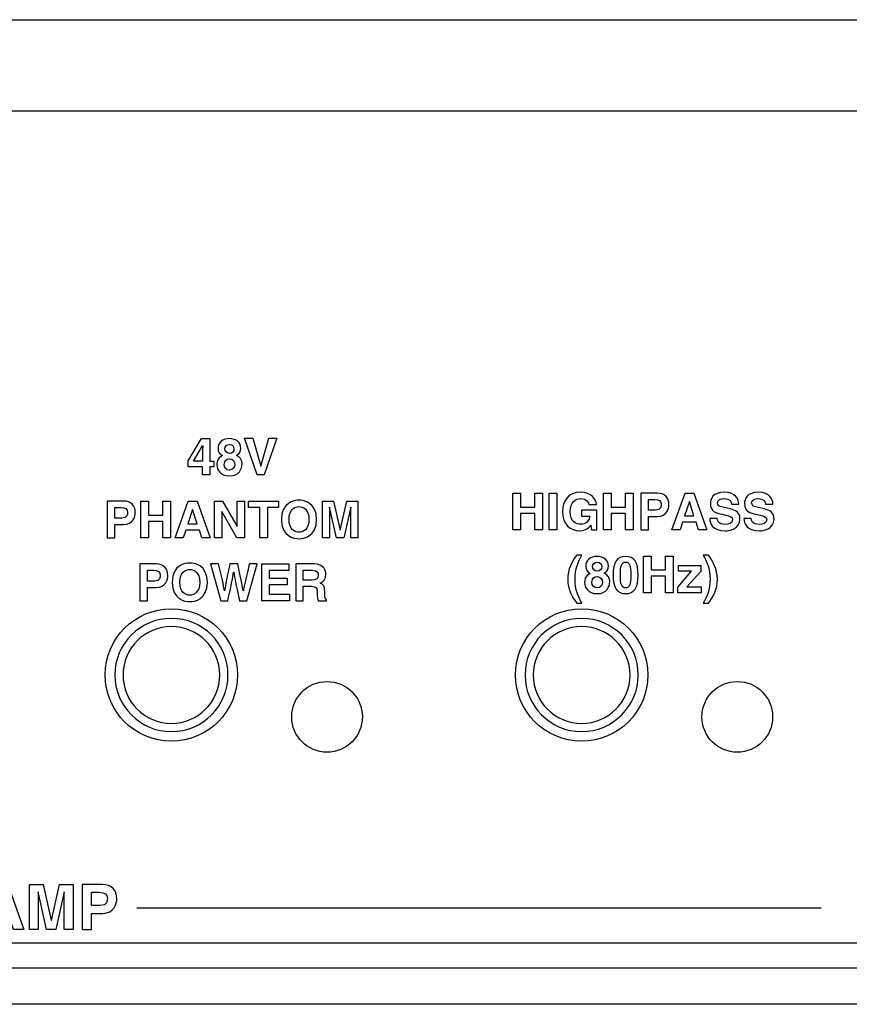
# Model space of a CAD drawing. Extents: x -133.2 to -114.2, y 153.6 to 155.3.
# Tile 3 of 14: x -129.7 to -128.3, y 153.6 to 155.3. Entities that reach past the tile are written whole.
import ezdxf

# ---------------------------------------------------------------- set-up
doc = ezdxf.new("R2010")
doc.units = 0
doc.header["$MEASUREMENT"] = 0
doc.layers.add('LAYER_1', color=160, linetype='CONTINUOUS')

# ---------------------------------------------------------------- blocks, each defined once
blk = doc.blocks.new('AI9-BLK135')
at = {"layer": 'LAYER_1', "color": 7}
for points in [[(1.796, -1.796), (2.256, -1.336), (2.54, -0.701), (2.54, 0), (2.54, 1.403), (1.403, 2.54), (0, 2.54), (-0.701, 2.54), (-1.336, 2.256), (-1.796, 1.796)], [(-1.796, 1.796), (-2.256, 1.336), (-2.54, 0.701), (-2.54, 0), (-2.54, -1.403), (-1.403, -2.54), (0, -2.54), (0.701, -2.54), (1.336, -2.256), (1.796, -1.796)], [(1.536, -1.536), (1.929, -1.142), (2.172, -0.6), (2.172, 0), (2.172, 1.199), (1.199, 2.172), (0, 2.172), (-0.6, 2.172), (-1.143, 1.929), (-1.536, 1.536)], [(-1.536, 1.536), (-1.929, 1.143), (-2.172, 0.6), (-2.172, 0), (-2.172, -1.199), (-1.199, -2.172), (0, -2.172), (0.6, -2.172), (1.143, -1.928), (1.536, -1.536)]]:
    blk.add_open_spline(points, degree=3, knots=[0, 0, 0, 0, 1, 1, 1, 2, 2, 2, 3, 3, 3, 3], dxfattribs=at)
blk = doc.blocks.new('AI9-BLK134')
at = {"layer": 'LAYER_1', "color": 7}
for points in [[(1.796, -1.796), (2.256, -1.336), (2.54, -0.701), (2.54, 0), (2.54, 1.403), (1.403, 2.54), (0, 2.54), (-0.701, 2.54), (-1.336, 2.256), (-1.796, 1.796)], [(-1.796, 1.796), (-2.256, 1.336), (-2.54, 0.701), (-2.54, 0), (-2.54, -1.403), (-1.403, -2.54), (0, -2.54), (0.701, -2.54), (1.336, -2.256), (1.796, -1.796)], [(1.536, -1.536), (1.928, -1.142), (2.172, -0.6), (2.172, 0), (2.172, 1.199), (1.199, 2.172), (0, 2.172), (-0.6, 2.172), (-1.142, 1.929), (-1.536, 1.536)], [(-1.536, 1.536), (-1.929, 1.143), (-2.172, 0.6), (-2.172, 0), (-2.172, -1.199), (-1.199, -2.172), (0, -2.172), (0.6, -2.172), (1.142, -1.928), (1.536, -1.536)]]:
    blk.add_open_spline(points, degree=3, knots=[0, 0, 0, 0, 1, 1, 1, 2, 2, 2, 3, 3, 3, 3], dxfattribs=at)
blk = doc.blocks.new('AI9-BLK107')
at = {"layer": 'LAYER_1', "color": 7}
for points in [[(-0.843, 2.381), (-1.024, 2.381), (-1.024, 2.021), (-1.345, 2.021), (-1.345, 2.381), (-1.987, 2.381), (-1.987, 2.658), (-1.388, 3.649), (-1.024, 3.649), (-1.024, 2.631), (-0.843, 2.631)], [(1.629, 3.667), (1.987, 3.667), (1.427, 2.021), (1.1, 2.021), (0.545, 3.667), (0.914, 3.667), (1.267, 2.42), (1.272, 2.42)], [(-3.769, -0.063), (-3.769, -0.802), (-4.113, -0.802), (-4.113, 0.845), (-3.769, 0.845), (-3.769, 0.221), (-3.126, 0.221), (-3.126, 0.845), (-2.783, 0.845), (-2.783, -0.802), (-3.126, -0.802), (-3.126, -0.063)], [(-2.212, -0.802), (-2.574, -0.802), (-1.987, 0.845), (-1.59, 0.845), (-1.01, -0.802), (-1.384, -0.802), (-1.489, -0.462), (-2.097, -0.462)], [(-2.005, -0.178), (-1.586, -0.178), (-1.79, 0.473), (-1.794, 0.473)], [(0.214, 0.845), (0.535, 0.845), (0.535, -0.802), (0.192, -0.802), (-0.48, 0.373), (-0.485, 0.373), (-0.485, -0.802), (-0.806, -0.802), (-0.806, 0.845), (-0.444, 0.845), (0.21, -0.302), (0.214, -0.302)], [(1.565, -0.802), (1.221, -0.802), (1.221, 0.554), (0.723, 0.554), (0.723, 0.845), (2.063, 0.845), (2.063, 0.554), (1.565, 0.554)], [(5.63, -0.802), (5.31, -0.802), (5.31, 0.574), (5.305, 0.574), (4.998, -0.802), (4.661, -0.802), (4.36, 0.574), (4.356, 0.574), (4.356, -0.802), (4.035, -0.802), (4.035, 0.845), (4.537, 0.845), (4.835, -0.453), (4.839, -0.453), (5.133, 0.845), (5.63, 0.845)], [(2.522, -2.269), (1.649, -2.269), (1.649, -2.615), (2.451, -2.615), (2.451, -2.906), (1.649, -2.906), (1.649, -3.333), (2.561, -3.333), (2.561, -3.624), (1.312, -3.624), (1.312, -1.977), (2.522, -1.977)]]:
    blk.add_lwpolyline(points, close=True, dxfattribs=at)
for points, knots in [([(-0.136, 1.977), (-0.556, 1.977), (-0.701, 2.25), (-0.701, 2.472), (-0.701, 2.555), (-0.701, 2.77), (-0.453, 2.885), (-0.581, 2.949), (-0.65, 3.052), (-0.65, 3.204), (-0.65, 3.481), (-0.428, 3.649), (-0.143, 3.649), (0.194, 3.649), (0.373, 3.449), (0.373, 3.225), (0.373, 3.085), (0.315, 2.965), (0.185, 2.897), (0.341, 2.819), (0.428, 2.715), (0.428, 2.504), (0.428, 2.298), (0.295, 1.977), (-0.136, 1.977)], [0, 0, 0, 0, 1, 1, 1, 2, 2, 2, 3, 3, 3, 4, 4, 4, 5, 5, 5, 6, 6, 6, 7, 7, 7, 8, 8, 8, 8]), ([(-1.345, 2.631), (-1.345, 3.025), (-1.338, 3.279), (-1.338, 3.33), (-1.338, 3.33), (-1.343, 3.33), (-1.343, 3.33), (-1.343, 3.33), (-1.751, 2.631), (-1.751, 2.631), (-1.751, 2.631), (-1.345, 2.631), (-1.345, 2.631)], [0, 0, 0, 0, 1, 1, 1, 2, 2, 2, 3, 3, 3, 4, 4, 4, 4]), ([(0.065, 3.19), (0.065, 3.314), (-0.019, 3.392), (-0.123, 3.392), (-0.267, 3.392), (-0.343, 3.309), (-0.343, 3.19), (-0.343, 3.094), (-0.272, 2.988), (-0.134, 2.988), (-0.008, 2.988), (0.065, 3.073), (0.065, 3.19)], [0, 0, 0, 0, 1, 1, 1, 2, 2, 2, 3, 3, 3, 4, 4, 4, 4]), ([(-0.141, 2.745), (-0.258, 2.745), (-0.37, 2.67), (-0.37, 2.493), (-0.37, 2.337), (-0.281, 2.234), (-0.134, 2.234), (0.033, 2.234), (0.097, 2.378), (0.097, 2.491), (0.097, 2.605), (0.038, 2.745), (-0.141, 2.745)], [0, 0, 0, 0, 1, 1, 1, 2, 2, 2, 3, 3, 3, 4, 4, 4, 4]), ([(2.984, 0.888), (3.202, 0.888), (3.775, 0.794), (3.775, 0.022), (3.775, -0.751), (3.202, -0.845), (2.984, -0.845), (2.767, -0.845), (2.193, -0.751), (2.193, 0.022), (2.193, 0.794), (2.767, 0.888), (2.984, 0.888)], [0, 0, 0, 0, 1, 1, 1, 2, 2, 2, 3, 3, 3, 4, 4, 4, 4]), ([(-5.286, -0.802), (-5.286, -0.802), (-5.63, -0.802), (-5.63, -0.802), (-5.63, -0.802), (-5.63, 0.845), (-5.63, 0.845), (-5.63, 0.845), (-4.878, 0.845), (-4.878, 0.845), (-4.56, 0.845), (-4.367, 0.641), (-4.367, 0.317), (-4.367, 0.168), (-4.45, -0.208), (-4.892, -0.208), (-4.892, -0.208), (-5.286, -0.208), (-5.286, -0.208), (-5.286, -0.208), (-5.286, -0.802), (-5.286, -0.802)], [0, 0, 0, 0, 1, 1, 1, 2, 2, 2, 3, 3, 3, 4, 4, 4, 5, 5, 5, 6, 6, 6, 7, 7, 7, 7]), ([(-4.968, 0.077), (-4.711, 0.077), (-4.711, 0.26), (-4.711, 0.333), (-4.711, 0.494), (-4.8, 0.56), (-5.014, 0.56), (-5.014, 0.56), (-5.286, 0.56), (-5.286, 0.56), (-5.286, 0.56), (-5.286, 0.077), (-5.286, 0.077), (-5.286, 0.077), (-4.968, 0.077), (-4.968, 0.077)], [0, 0, 0, 0, 1, 1, 1, 2, 2, 2, 3, 3, 3, 4, 4, 4, 5, 5, 5, 5]), ([(2.984, -0.554), (3.17, -0.554), (3.431, -0.439), (3.431, 0.022), (3.431, 0.483), (3.17, 0.597), (2.984, 0.597), (2.799, 0.597), (2.537, 0.483), (2.537, 0.022), (2.537, -0.439), (2.799, -0.554), (2.984, -0.554)], [0, 0, 0, 0, 1, 1, 1, 2, 2, 2, 3, 3, 3, 4, 4, 4, 4]), ([(-3.823, -3.624), (-3.823, -3.624), (-4.166, -3.624), (-4.166, -3.624), (-4.166, -3.624), (-4.166, -1.977), (-4.166, -1.977), (-4.166, -1.977), (-3.414, -1.977), (-3.414, -1.977), (-3.096, -1.977), (-2.903, -2.182), (-2.903, -2.505), (-2.903, -2.654), (-2.986, -3.03), (-3.428, -3.03), (-3.428, -3.03), (-3.823, -3.03), (-3.823, -3.03), (-3.823, -3.03), (-3.823, -3.624), (-3.823, -3.624)], [0, 0, 0, 0, 1, 1, 1, 2, 2, 2, 3, 3, 3, 4, 4, 4, 5, 5, 5, 6, 6, 6, 7, 7, 7, 7]), ([(-1.919, -1.934), (-1.701, -1.934), (-1.128, -2.028), (-1.128, -2.801), (-1.128, -3.573), (-1.701, -3.667), (-1.919, -3.667), (-2.137, -3.667), (-2.71, -3.573), (-2.71, -2.801), (-2.71, -2.028), (-2.137, -1.934), (-1.919, -1.934)], [0, 0, 0, 0, 1, 1, 1, 2, 2, 2, 3, 3, 3, 4, 4, 4, 4]), ([(-0.99, -1.977), (-0.99, -1.977), (-0.624, -1.977), (-0.624, -1.977), (-0.413, -2.879), (-0.392, -2.993), (-0.362, -3.181), (-0.362, -3.181), (-0.358, -3.181), (-0.358, -3.181), (-0.328, -3.009), (-0.303, -2.842), (-0.128, -1.977), (-0.128, -1.977), (0.236, -1.977), (0.236, -1.977), (0.429, -2.881), (0.445, -2.968), (0.482, -3.181), (0.482, -3.181), (0.486, -3.181), (0.486, -3.181), (0.514, -3.025), (0.541, -2.883), (0.754, -1.977), (0.754, -1.977), (1.103, -1.977), (1.103, -1.977), (1.103, -1.977), (0.64, -3.624), (0.64, -3.624), (0.64, -3.624), (0.31, -3.624), (0.31, -3.624), (0.14, -2.817), (0.11, -2.656), (0.055, -2.34), (0.055, -2.34), (0.05, -2.34), (0.05, -2.34), (0, -2.656), (-0.027, -2.775), (-0.204, -3.624), (-0.204, -3.624), (-0.525, -3.624), (-0.525, -3.624), (-0.525, -3.624), (-0.99, -1.977), (-0.99, -1.977)], [0, 0, 0, 0, 1, 1, 1, 2, 2, 2, 3, 3, 3, 4, 4, 4, 5, 5, 5, 6, 6, 6, 7, 7, 7, 8, 8, 8, 9, 9, 9, 10, 10, 10, 11, 11, 11, 12, 12, 12, 13, 13, 13, 14, 14, 14, 15, 15, 15, 16, 16, 16, 16]), ([(2.841, -1.977), (2.841, -1.977), (3.674, -1.977), (3.674, -1.977), (4.111, -1.977), (4.192, -2.301), (4.192, -2.443), (4.192, -2.624), (4.1, -2.78), (3.937, -2.835), (4.072, -2.895), (4.146, -2.945), (4.146, -3.252), (4.146, -3.493), (4.146, -3.553), (4.219, -3.58), (4.219, -3.58), (4.219, -3.624), (4.219, -3.624), (4.219, -3.624), (3.839, -3.624), (3.839, -3.624), (3.816, -3.546), (3.802, -3.461), (3.802, -3.291), (3.802, -3.067), (3.788, -2.979), (3.534, -2.979), (3.534, -2.979), (3.178, -2.979), (3.178, -2.979), (3.178, -2.979), (3.178, -3.624), (3.178, -3.624), (3.178, -3.624), (2.841, -3.624), (2.841, -3.624), (2.841, -3.624), (2.841, -1.977), (2.841, -1.977)], [0, 0, 0, 0, 1, 1, 1, 2, 2, 2, 3, 3, 3, 4, 4, 4, 5, 5, 5, 6, 6, 6, 7, 7, 7, 8, 8, 8, 9, 9, 9, 10, 10, 10, 11, 11, 11, 12, 12, 12, 13, 13, 13, 13]), ([(-3.504, -2.746), (-3.247, -2.746), (-3.247, -2.562), (-3.247, -2.489), (-3.247, -2.328), (-3.336, -2.262), (-3.55, -2.262), (-3.55, -2.262), (-3.823, -2.262), (-3.823, -2.262), (-3.823, -2.262), (-3.823, -2.746), (-3.823, -2.746), (-3.823, -2.746), (-3.504, -2.746), (-3.504, -2.746)], [0, 0, 0, 0, 1, 1, 1, 2, 2, 2, 3, 3, 3, 4, 4, 4, 5, 5, 5, 5]), ([(-1.919, -3.376), (-1.734, -3.376), (-1.472, -3.262), (-1.472, -2.801), (-1.472, -2.34), (-1.734, -2.225), (-1.919, -2.225), (-2.105, -2.225), (-2.366, -2.34), (-2.366, -2.801), (-2.366, -3.262), (-2.105, -3.376), (-1.919, -3.376)], [0, 0, 0, 0, 1, 1, 1, 2, 2, 2, 3, 3, 3, 4, 4, 4, 4]), ([(3.582, -2.702), (3.761, -2.702), (3.848, -2.64), (3.848, -2.477), (3.848, -2.39), (3.809, -2.262), (3.607, -2.262), (3.607, -2.262), (3.178, -2.262), (3.178, -2.262), (3.178, -2.262), (3.178, -2.702), (3.178, -2.702), (3.178, -2.702), (3.582, -2.702), (3.582, -2.702)], [0, 0, 0, 0, 1, 1, 1, 2, 2, 2, 3, 3, 3, 4, 4, 4, 5, 5, 5, 5])]:
    blk.add_open_spline(points, degree=3, knots=knots, dxfattribs=at)
blk = doc.blocks.new('AI9-BLK106')
at = {"layer": 'LAYER_1', "color": 7}
for points in [[(-5.519, 1.543), (-5.519, 0.805), (-5.863, 0.805), (-5.863, 2.451), (-5.519, 2.451), (-5.519, 1.827), (-4.877, 1.827), (-4.877, 2.451), (-4.533, 2.451), (-4.533, 0.805), (-4.877, 0.805), (-4.877, 1.543)], [(-3.88, 0.805), (-4.224, 0.805), (-4.224, 2.451), (-3.88, 2.451)], [(-1.442, 1.543), (-1.442, 0.805), (-1.786, 0.805), (-1.786, 2.451), (-1.442, 2.451), (-1.442, 1.827), (-0.8, 1.827), (-0.8, 2.451), (-0.456, 2.451), (-0.456, 0.805), (-0.8, 0.805), (-0.8, 1.543)], [(1.644, 0.805), (1.282, 0.805), (1.869, 2.451), (2.266, 2.451), (2.846, 0.805), (2.472, 0.805), (2.367, 1.144), (1.759, 1.144)], [(1.851, 1.428), (2.27, 1.428), (2.066, 2.079), (2.062, 2.079)], [(0.343, -1.279), (0.343, -2.018), (-0.001, -2.018), (-0.001, -0.371), (0.343, -0.371), (0.343, -0.995), (0.985, -0.995), (0.985, -0.371), (1.329, -0.371), (1.329, -2.018), (0.985, -2.018), (0.985, -1.279)], [(1.953, -1.754), (2.593, -1.754), (2.593, -2.018), (1.538, -2.018), (1.538, -1.768), (2.164, -1.055), (1.581, -1.055), (1.581, -0.798), (2.57, -0.798), (2.57, -1.061)]]:
    blk.add_lwpolyline(points, close=True, dxfattribs=at)
for points, knots in [([(-2.786, 1.692), (-2.786, 1.692), (-2.098, 1.692), (-2.098, 1.692), (-2.098, 1.692), (-2.098, 0.805), (-2.098, 0.805), (-2.098, 0.805), (-2.327, 0.805), (-2.327, 0.805), (-2.327, 0.805), (-2.362, 1.011), (-2.362, 1.011), (-2.449, 0.91), (-2.575, 0.761), (-2.875, 0.761), (-3.272, 0.761), (-3.632, 1.045), (-3.632, 1.623), (-3.632, 2.073), (-3.382, 2.497), (-2.827, 2.495), (-2.323, 2.495), (-2.123, 2.167), (-2.105, 1.94), (-2.105, 1.94), (-2.449, 1.94), (-2.449, 1.94), (-2.449, 2.004), (-2.566, 2.21), (-2.809, 2.21), (-3.054, 2.21), (-3.281, 2.041), (-3.281, 1.619), (-3.281, 1.169), (-3.036, 1.052), (-2.802, 1.052), (-2.726, 1.052), (-2.474, 1.082), (-2.403, 1.415), (-2.403, 1.415), (-2.786, 1.415), (-2.786, 1.415), (-2.786, 1.415), (-2.786, 1.692), (-2.786, 1.692)], [0, 0, 0, 0, 1, 1, 1, 2, 2, 2, 3, 3, 3, 4, 4, 4, 5, 5, 5, 6, 6, 6, 7, 7, 7, 8, 8, 8, 9, 9, 9, 10, 10, 10, 11, 11, 11, 12, 12, 12, 13, 13, 13, 14, 14, 14, 15, 15, 15, 15]), ([(0.225, 0.805), (0.225, 0.805), (-0.119, 0.805), (-0.119, 0.805), (-0.119, 0.805), (-0.119, 2.451), (-0.119, 2.451), (-0.119, 2.451), (0.633, 2.451), (0.633, 2.451), (0.952, 2.451), (1.144, 2.247), (1.144, 1.924), (1.144, 1.775), (1.062, 1.399), (0.619, 1.399), (0.619, 1.399), (0.225, 1.399), (0.225, 1.399), (0.225, 1.399), (0.225, 0.805), (0.225, 0.805)], [0, 0, 0, 0, 1, 1, 1, 2, 2, 2, 3, 3, 3, 4, 4, 4, 5, 5, 5, 6, 6, 6, 7, 7, 7, 7]), ([(3.311, 1.311), (3.314, 1.22), (3.359, 1.045), (3.66, 1.045), (3.823, 1.045), (4.004, 1.084), (4.004, 1.259), (4.004, 1.387), (3.88, 1.421), (3.706, 1.463), (3.706, 1.463), (3.529, 1.504), (3.529, 1.504), (3.263, 1.566), (3.006, 1.626), (3.006, 1.988), (3.006, 2.171), (3.105, 2.495), (3.639, 2.495), (4.144, 2.495), (4.279, 2.164), (4.281, 1.962), (4.281, 1.962), (3.951, 1.962), (3.951, 1.962), (3.942, 2.036), (3.914, 2.21), (3.614, 2.21), (3.483, 2.21), (3.327, 2.162), (3.327, 2.013), (3.327, 1.885), (3.433, 1.857), (3.502, 1.841), (3.502, 1.841), (3.903, 1.743), (3.903, 1.743), (4.128, 1.687), (4.334, 1.596), (4.334, 1.3), (4.334, 0.805), (3.829, 0.761), (3.685, 0.761), (3.084, 0.761), (2.981, 1.107), (2.981, 1.311), (2.981, 1.311), (3.311, 1.311), (3.311, 1.311)], [0, 0, 0, 0, 1, 1, 1, 2, 2, 2, 3, 3, 3, 4, 4, 4, 5, 5, 5, 6, 6, 6, 7, 7, 7, 8, 8, 8, 9, 9, 9, 10, 10, 10, 11, 11, 11, 12, 12, 12, 13, 13, 13, 14, 14, 14, 15, 15, 15, 16, 16, 16, 16]), ([(4.841, 1.311), (4.843, 1.22), (4.889, 1.045), (5.189, 1.045), (5.352, 1.045), (5.533, 1.084), (5.533, 1.259), (5.533, 1.387), (5.409, 1.421), (5.235, 1.463), (5.235, 1.463), (5.059, 1.504), (5.059, 1.504), (4.793, 1.566), (4.536, 1.626), (4.536, 1.988), (4.536, 2.171), (4.634, 2.495), (5.169, 2.495), (5.673, 2.495), (5.808, 2.164), (5.811, 1.962), (5.811, 1.962), (5.481, 1.962), (5.481, 1.962), (5.471, 2.036), (5.444, 2.21), (5.143, 2.21), (5.013, 2.21), (4.857, 2.162), (4.857, 2.013), (4.857, 1.885), (4.962, 1.857), (5.031, 1.841), (5.031, 1.841), (5.432, 1.743), (5.432, 1.743), (5.657, 1.687), (5.863, 1.596), (5.863, 1.3), (5.863, 0.805), (5.359, 0.761), (5.215, 0.761), (4.614, 0.761), (4.511, 1.107), (4.511, 1.311), (4.511, 1.311), (4.841, 1.311), (4.841, 1.311)], [0, 0, 0, 0, 1, 1, 1, 2, 2, 2, 3, 3, 3, 4, 4, 4, 5, 5, 5, 6, 6, 6, 7, 7, 7, 8, 8, 8, 9, 9, 9, 10, 10, 10, 11, 11, 11, 12, 12, 12, 13, 13, 13, 14, 14, 14, 15, 15, 15, 16, 16, 16, 16]), ([(0.544, 1.683), (0.8, 1.683), (0.8, 1.866), (0.8, 1.94), (0.8, 2.1), (0.711, 2.167), (0.498, 2.167), (0.498, 2.167), (0.225, 2.167), (0.225, 2.167), (0.225, 2.167), (0.225, 1.683), (0.225, 1.683), (0.225, 1.683), (0.544, 1.683), (0.544, 1.683)], [0, 0, 0, 0, 1, 1, 1, 2, 2, 2, 3, 3, 3, 4, 4, 4, 5, 5, 5, 5]), ([(-2.993, -2.495), (-3.197, -2.219), (-3.397, -1.866), (-3.397, -1.419), (-3.397, -0.972), (-3.207, -0.619), (-2.993, -0.335), (-2.993, -0.335), (-2.757, -0.335), (-2.757, -0.335), (-2.934, -0.635), (-3.067, -0.944), (-3.067, -1.419), (-3.067, -1.894), (-2.925, -2.203), (-2.757, -2.495), (-2.757, -2.495), (-2.993, -2.495), (-2.993, -2.495)], [0, 0, 0, 0, 1, 1, 1, 2, 2, 2, 3, 3, 3, 4, 4, 4, 5, 5, 5, 6, 6, 6, 6]), ([(-2.076, -2.061), (-2.496, -2.061), (-2.64, -1.788), (-2.64, -1.566), (-2.64, -1.483), (-2.64, -1.268), (-2.393, -1.153), (-2.521, -1.089), (-2.59, -0.986), (-2.59, -0.834), (-2.59, -0.557), (-2.367, -0.39), (-2.083, -0.39), (-1.746, -0.39), (-1.567, -0.589), (-1.567, -0.814), (-1.567, -0.954), (-1.624, -1.073), (-1.755, -1.142), (-1.599, -1.22), (-1.512, -1.323), (-1.512, -1.534), (-1.512, -1.74), (-1.645, -2.061), (-2.076, -2.061)], [0, 0, 0, 0, 1, 1, 1, 2, 2, 2, 3, 3, 3, 4, 4, 4, 5, 5, 5, 6, 6, 6, 7, 7, 7, 8, 8, 8, 8]), ([(-0.801, -0.39), (-0.418, -0.39), (-0.237, -0.653), (-0.237, -1.224), (-0.237, -1.795), (-0.418, -2.061), (-0.801, -2.061), (-1.184, -2.061), (-1.365, -1.795), (-1.365, -1.224), (-1.365, -0.653), (-1.184, -0.39), (-0.801, -0.39)], [0, 0, 0, 0, 1, 1, 1, 2, 2, 2, 3, 3, 3, 4, 4, 4, 4]), ([(2.918, -0.335), (3.122, -0.61), (3.322, -0.963), (3.322, -1.41), (3.322, -1.857), (3.131, -2.21), (2.918, -2.495), (2.918, -2.495), (2.682, -2.495), (2.682, -2.495), (2.858, -2.194), (2.991, -1.885), (2.991, -1.41), (2.991, -0.935), (2.849, -0.626), (2.682, -0.335), (2.682, -0.335), (2.918, -0.335), (2.918, -0.335)], [0, 0, 0, 0, 1, 1, 1, 2, 2, 2, 3, 3, 3, 4, 4, 4, 5, 5, 5, 6, 6, 6, 6]), ([(-1.874, -0.848), (-1.874, -0.724), (-1.959, -0.646), (-2.062, -0.646), (-2.207, -0.646), (-2.282, -0.729), (-2.282, -0.848), (-2.282, -0.944), (-2.211, -1.05), (-2.074, -1.05), (-1.948, -1.05), (-1.874, -0.965), (-1.874, -0.848)], [0, 0, 0, 0, 1, 1, 1, 2, 2, 2, 3, 3, 3, 4, 4, 4, 4]), ([(-0.801, -1.804), (-0.618, -1.804), (-0.567, -1.644), (-0.567, -1.224), (-0.567, -0.805), (-0.618, -0.646), (-0.801, -0.646), (-0.985, -0.646), (-1.035, -0.805), (-1.035, -1.224), (-1.035, -1.644), (-0.985, -1.804), (-0.801, -1.804)], [0, 0, 0, 0, 1, 1, 1, 2, 2, 2, 3, 3, 3, 4, 4, 4, 4]), ([(-2.081, -1.293), (-2.198, -1.293), (-2.31, -1.369), (-2.31, -1.545), (-2.31, -1.701), (-2.221, -1.804), (-2.074, -1.804), (-1.906, -1.804), (-1.842, -1.66), (-1.842, -1.548), (-1.842, -1.433), (-1.902, -1.293), (-2.081, -1.293)], [0, 0, 0, 0, 1, 1, 1, 2, 2, 2, 3, 3, 3, 4, 4, 4, 4])]:
    blk.add_open_spline(points, degree=3, knots=knots, dxfattribs=at)
blk = doc.blocks.new('AI9-BLK5')
at = {"layer": 'LAYER_1', "color": 7}
for points in [[(-6.897, -1.013), (-7.292, -1.013), (-7.292, 0.68), (-7.298, 0.68), (-7.676, -1.013), (-8.091, -1.013), (-8.461, 0.68), (-8.467, 0.68), (-8.467, -1.013), (-8.862, -1.013), (-8.862, 1.013), (-8.244, 1.013), (-7.877, -0.584), (-7.871, -0.584), (-7.51, 1.013), (-6.897, 1.013)], [(-6.102, -1.013), (-6.525, -1.013), (-6.525, 1.013), (-6.102, 1.013)], [(2.526, 0.655), (1.451, 0.655), (1.451, 0.229), (2.438, 0.229), (2.438, -0.13), (1.451, -0.13), (1.451, -0.655), (2.574, -0.655), (2.574, -1.013), (1.036, -1.013), (1.036, 1.013), (2.526, 1.013)], [(3.206, -1.013), (2.76, -1.013), (3.483, 1.013), (3.971, 1.013), (4.685, -1.013), (4.225, -1.013), (4.095, -0.595), (3.347, -0.595)], [(6.9, -1.013), (6.505, -1.013), (6.505, 0.68), (6.499, 0.68), (6.121, -1.013), (5.707, -1.013), (5.337, 0.68), (5.331, 0.68), (5.331, -1.013), (4.936, -1.013), (4.936, 1.013), (5.554, 1.013), (5.921, -0.584), (5.927, -0.584), (6.288, 1.013), (6.9, 1.013)], [(3.46, -0.246), (3.976, -0.246), (3.725, 0.556), (3.72, 0.556)]]:
    blk.add_lwpolyline(points, close=True, dxfattribs=at)
for points, knots in [([(-4.414, 0.35), (-4.448, 0.471), (-4.513, 0.7), (-4.863, 0.7), (-5.066, 0.7), (-5.365, 0.565), (-5.365, -0.008), (-5.365, -0.373), (-5.221, -0.7), (-4.863, -0.7), (-4.628, -0.7), (-4.465, -0.567), (-4.414, -0.319), (-4.414, -0.319), (-3.991, -0.319), (-3.991, -0.319), (-4.075, -0.759), (-4.363, -1.067), (-4.871, -1.067), (-5.41, -1.067), (-5.797, -0.703), (-5.797, -0.003), (-5.797, 0.706), (-5.388, 1.067), (-4.865, 1.067), (-4.259, 1.067), (-4.013, 0.649), (-3.991, 0.35), (-3.991, 0.35), (-4.414, 0.35), (-4.414, 0.35)], [0, 0, 0, 0, 1, 1, 1, 2, 2, 2, 3, 3, 3, 4, 4, 4, 5, 5, 5, 6, 6, 6, 7, 7, 7, 8, 8, 8, 9, 9, 9, 10, 10, 10, 10]), ([(-2.461, -1.013), (-2.461, -1.013), (-2.884, -1.013), (-2.884, -1.013), (-2.884, -1.013), (-2.884, 1.013), (-2.884, 1.013), (-2.884, 1.013), (-1.959, 1.013), (-1.959, 1.013), (-1.566, 1.013), (-1.329, 0.762), (-1.329, 0.364), (-1.329, 0.181), (-1.431, -0.282), (-1.976, -0.282), (-1.976, -0.282), (-2.461, -0.282), (-2.461, -0.282), (-2.461, -0.282), (-2.461, -1.013), (-2.461, -1.013)], [0, 0, 0, 0, 1, 1, 1, 2, 2, 2, 3, 3, 3, 4, 4, 4, 5, 5, 5, 6, 6, 6, 7, 7, 7, 7]), ([(-1.002, 1.013), (-1.002, 1.013), (0.023, 1.013), (0.023, 1.013), (0.562, 1.013), (0.66, 0.615), (0.66, 0.44), (0.66, 0.217), (0.548, 0.025), (0.347, -0.042), (0.514, -0.116), (0.604, -0.178), (0.604, -0.556), (0.604, -0.852), (0.604, -0.926), (0.694, -0.96), (0.694, -0.96), (0.694, -1.013), (0.694, -1.013), (0.694, -1.013), (0.226, -1.013), (0.226, -1.013), (0.197, -0.917), (0.181, -0.813), (0.181, -0.604), (0.181, -0.327), (0.164, -0.22), (-0.15, -0.22), (-0.15, -0.22), (-0.587, -0.22), (-0.587, -0.22), (-0.587, -0.22), (-0.587, -1.013), (-0.587, -1.013), (-0.587, -1.013), (-1.002, -1.013), (-1.002, -1.013), (-1.002, -1.013), (-1.002, 1.013), (-1.002, 1.013)], [0, 0, 0, 0, 1, 1, 1, 2, 2, 2, 3, 3, 3, 4, 4, 4, 5, 5, 5, 6, 6, 6, 7, 7, 7, 8, 8, 8, 9, 9, 9, 10, 10, 10, 11, 11, 11, 12, 12, 12, 13, 13, 13, 13]), ([(7.73, -1.013), (7.73, -1.013), (7.307, -1.013), (7.307, -1.013), (7.307, -1.013), (7.307, 1.013), (7.307, 1.013), (7.307, 1.013), (8.232, 1.013), (8.232, 1.013), (8.625, 1.013), (8.862, 0.762), (8.862, 0.364), (8.862, 0.181), (8.76, -0.282), (8.215, -0.282), (8.215, -0.282), (7.73, -0.282), (7.73, -0.282), (7.73, -0.282), (7.73, -1.013), (7.73, -1.013)], [0, 0, 0, 0, 1, 1, 1, 2, 2, 2, 3, 3, 3, 4, 4, 4, 5, 5, 5, 6, 6, 6, 7, 7, 7, 7]), ([(-2.069, 0.068), (-1.753, 0.068), (-1.753, 0.294), (-1.753, 0.384), (-1.753, 0.581), (-1.863, 0.663), (-2.125, 0.663), (-2.125, 0.663), (-2.461, 0.663), (-2.461, 0.663), (-2.461, 0.663), (-2.461, 0.068), (-2.461, 0.068), (-2.461, 0.068), (-2.069, 0.068), (-2.069, 0.068)], [0, 0, 0, 0, 1, 1, 1, 2, 2, 2, 3, 3, 3, 4, 4, 4, 5, 5, 5, 5]), ([(-0.09, 0.121), (0.13, 0.121), (0.237, 0.198), (0.237, 0.398), (0.237, 0.505), (0.189, 0.663), (-0.059, 0.663), (-0.059, 0.663), (-0.587, 0.663), (-0.587, 0.663), (-0.587, 0.663), (-0.587, 0.121), (-0.587, 0.121), (-0.587, 0.121), (-0.09, 0.121), (-0.09, 0.121)], [0, 0, 0, 0, 1, 1, 1, 2, 2, 2, 3, 3, 3, 4, 4, 4, 5, 5, 5, 5]), ([(8.122, 0.068), (8.438, 0.068), (8.438, 0.294), (8.438, 0.384), (8.438, 0.581), (8.328, 0.663), (8.066, 0.663), (8.066, 0.663), (7.73, 0.663), (7.73, 0.663), (7.73, 0.663), (7.73, 0.068), (7.73, 0.068), (7.73, 0.068), (8.122, 0.068), (8.122, 0.068)], [0, 0, 0, 0, 1, 1, 1, 2, 2, 2, 3, 3, 3, 4, 4, 4, 5, 5, 5, 5])]:
    blk.add_open_spline(points, degree=3, knots=knots, dxfattribs=at)
blk = doc.blocks.new('AI9-BLK1')
at = {"layer": 'LAYER_1', "color": 7}
for p, q in [((-2.832, 17.988), (-197.908, 17.988)), ((-147.602, -17.774), (-116.891, -17.774))]:
    blk.add_line(p, q, dxfattribs=at)
blk.add_lwpolyline([(-241.3, -22.098), (-241.3, 22.098), (241.3, 22.098), (241.3, -22.098)], close=True, dxfattribs=at)
blk.add_lwpolyline([(2.024, -19.336), (197.908, -19.336), (197.908, -20.479), (-197.908, -20.479), (-197.908, -19.336), (-1.94, -19.336)], dxfattribs=at)
for centre, radius in [((-146.05, -7.315), 2.972), ((-127.635, -7.315), 2.972), ((-139.065, -9.195), 1.587), ((-120.65, -9.195), 1.587)]:
    blk.add_circle(centre, radius, dxfattribs=at)
for name, p in [('AI9-BLK107', (-143.307, -0.356)), ('AI9-BLK106', (-124.863, -1.604)), ('AI9-BLK135', (-146.05, -7.315)), ('AI9-BLK134', (-127.635, -7.315)), ('AI9-BLK5', (-157.363, -17.734))]:
    blk.add_blockref(name, p, dxfattribs=at)

msp = doc.modelspace()

# ---------------------------------------------------------------- block references
at = {"layer": 'LAYER_1', "color": 7, "xscale": 0.03937, "yscale": 0.03937, "zscale": 0.03937}
msp.add_blockref('AI9-BLK1', (-123.7034, 154.4733), dxfattribs=at)

doc.saveas('drawing.dxf')
